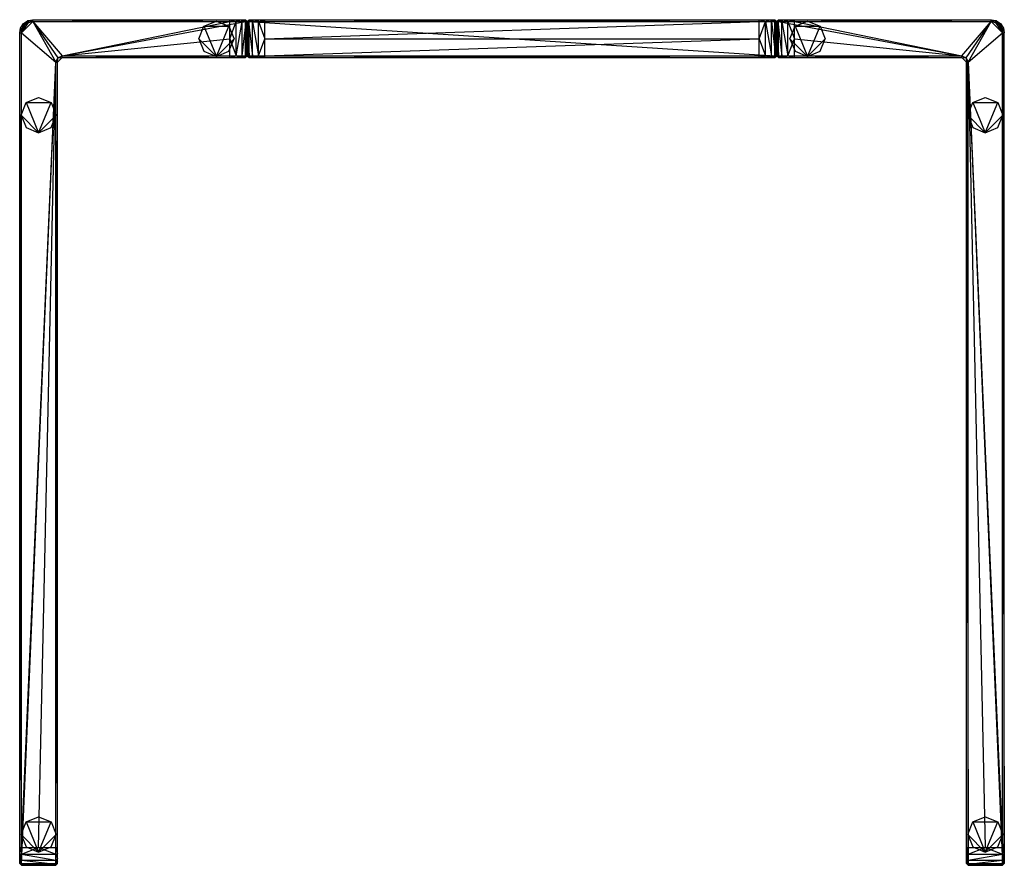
# Model space of a CAD drawing. Header units: inches. Extents: x -27 to 16.9, y -18.9 to 18.9.
import ezdxf

# ---------------------------------------------------------------- set-up
doc = ezdxf.new("R2010")
doc.units = ezdxf.units.IN
doc.layers.get('0').update_dxf_attribs({"true_color": 0xc2ced6})

msp = doc.modelspace()

# ---------------------------------------------------------------- linework, layer by layer
at = {"color": 8, "true_color": 0x8c8177}
for p, q in [((-27.047, 18.268), (-27.006, 18.485)), ((-27.006, 18.485), (-26.874, 18.685)), ((-27.006, 18.485), (-27.006, 18.485)), ((-27.006, 18.485), (-26.969, 18.268)), ((-27.006, 18.485), (-26.929, 18.464)), ((-26.969, 18.268), (-26.457, 18.78)), ((-26.969, 18.268), (-26.653, 18.74)), ((-26.969, 18.268), (-26.819, 18.63)), ((-26.969, 18.268), (-26.929, 18.464)), ((-26.929, 18.464), (-26.874, 18.685)), ((-26.929, 18.464), (-26.819, 18.63)), ((-26.874, 18.685), (-26.674, 18.817)), ((-26.874, 18.685), (-26.874, 18.685)), ((-26.874, 18.685), (-26.819, 18.63)), ((-26.819, 18.63), (-26.674, 18.817)), ((-26.819, 18.63), (-26.653, 18.74)), ((-26.674, 18.817), (-26.457, 18.858)), ((-26.674, 18.817), (-26.674, 18.817)), ((-26.674, 18.817), (-26.653, 18.74)), ((-26.653, 18.74), (-26.457, 18.858)), ((-26.653, 18.74), (-26.457, 18.78)), ((-26.457, 18.78), (-26.457, 18.858)), ((-26.457, 18.858), (-26.457, 18.858)), ((-26.457, 18.858), (-17.677, 18.78)), ((-26.457, 18.858), (-17.677, 18.858)), ((-26.457, 18.858), (-16.969, 18.78)), ((-26.457, 18.858), (-16.969, 18.858)), ((-26.457, 18.78), (-25.433, 16.969)), ((-26.457, 18.78), (-25.352, 17.163)), ((-26.457, 18.78), (-25.157, 17.244)), ((-26.457, 18.78), (-17.677, 18.78)), ((-26.457, 18.78), (-16.969, 18.78)), ((-25.157, 17.244), (-17.677, 18.78)), ((-25.157, 17.244), (-16.969, 18.78)), ((-17.677, 18.78), (-17.677, 18.858)), ((-17.677, 18.78), (-17.406, 18.858)), ((-17.677, 18.858), (-17.406, 18.858)), ((-17.677, 18.858), (-16.969, 18.858)), ((-17.677, 18.012), (-17.677, 18.78)), ((-17.677, 18.012), (-17.387, 18.78)), ((-17.677, 18.78), (-17.387, 18.78)), ((-17.406, 18.858), (-17.387, 18.78)), ((-17.406, 18.858), (-17.176, 18.858)), ((-17.406, 18.858), (-16.969, 18.858)), ((-17.387, 18.78), (-17.176, 18.858)), ((-17.387, 17.244), (-17.387, 18.78)), ((-17.387, 17.244), (-17.12, 18.78)), ((-17.387, 18.78), (-17.12, 18.78)), ((-17.176, 18.858), (-17.12, 18.78)), ((-17.176, 18.858), (-17.023, 18.858)), ((-17.176, 18.858), (-16.969, 18.858)), ((-17.12, 18.78), (-17.023, 18.858)), ((-17.12, 17.244), (-17.12, 18.78)), ((-17.12, 17.244), (-16.945, 18.78)), ((-17.12, 18.78), (-16.945, 18.78)), ((-17.023, 18.858), (-16.969, 18.858)), ((-17.023, 18.858), (-16.945, 18.78)), ((-16.969, 18.78), (-16.969, 18.858)), ((-16.969, 18.858), (-16.969, 18.858)), ((-16.969, 18.858), (-16.945, 18.78)), ((-16.969, 18.858), (-16.89, 18.78)), ((-16.969, 17.244), (-16.969, 18.78)), ((-16.969, 17.244), (-16.89, 18.78)), ((-16.969, 18.78), (-16.89, 18.78)), ((-16.945, 17.244), (-16.945, 18.78)), ((-16.945, 18.78), (-16.89, 18.012)), ((-16.945, 18.78), (-16.89, 18.78)), ((-16.89, 18.78), (-16.811, 18.858)), ((-16.89, 17.244), (-16.89, 18.78)), ((-16.89, 18.012), (-16.89, 18.78)), ((-16.89, 18.78), (-16.89, 18.78)), ((-16.89, 17.244), (-16.89, 18.78)), ((-16.89, 18.012), (-16.89, 18.78)), ((-16.89, 18.012), (-16.834, 18.78)), ((-16.89, 18.78), (-16.89, 18.78)), ((-16.89, 18.78), (-16.834, 18.78)), ((-16.89, 18.78), (-16.811, 17.244)), ((-16.89, 18.78), (-16.811, 18.78)), ((-16.834, 18.78), (-16.811, 18.858)), ((-16.834, 18.78), (-16.757, 18.858)), ((-16.834, 17.244), (-16.834, 18.78)), ((-16.834, 18.78), (-16.659, 17.244)), ((-16.834, 18.78), (-16.659, 18.78)), ((-16.811, 18.78), (-16.811, 18.858)), ((-16.811, 18.78), (6.654, 18.858)), ((-16.811, 18.858), (-16.811, 18.858)), ((-16.811, 18.858), (-16.757, 18.858)), ((-16.811, 18.858), (-16.604, 18.858)), ((-16.811, 18.858), (-16.373, 18.858)), ((-16.811, 18.858), (-16.102, 18.858)), ((-16.811, 18.858), (5.945, 18.858)), ((-16.811, 18.858), (6.654, 18.858)), ((-16.811, 17.244), (-16.811, 18.78)), ((-16.811, 18.78), (6.654, 17.244)), ((-16.811, 18.78), (6.654, 18.78)), ((-16.757, 18.858), (-16.659, 18.78)), ((-16.757, 18.858), (-16.604, 18.858)), ((-16.659, 18.78), (-16.604, 18.858)), ((-16.659, 17.244), (-16.659, 18.78)), ((-16.659, 18.78), (-16.392, 17.244)), ((-16.659, 18.78), (-16.392, 18.78)), ((-16.604, 18.858), (-16.392, 18.78)), ((-16.604, 18.858), (-16.373, 18.858)), ((-16.392, 18.78), (-16.373, 18.858)), ((-16.392, 17.244), (-16.392, 18.78)), ((-16.392, 18.78), (-16.102, 18.012)), ((-16.392, 18.78), (-16.102, 18.78)), ((-16.373, 18.858), (-16.102, 18.78)), ((-16.373, 18.858), (-16.102, 18.858)), ((-16.102, 18.78), (-16.102, 18.858)), ((-16.102, 18.78), (5.945, 18.858)), ((-16.102, 18.858), (5.945, 18.858)), ((-16.102, 18.012), (-16.102, 18.78)), ((-16.102, 18.012), (5.945, 18.78)), ((-16.102, 18.78), (5.945, 18.78)), ((5.945, 18.78), (5.945, 18.858)), ((5.945, 18.858), (6.235, 18.78)), ((5.945, 18.858), (6.446, 18.858)), ((5.945, 18.858), (6.654, 18.858)), ((5.945, 18.012), (5.945, 18.78)), ((5.945, 18.012), (6.235, 18.78)), ((5.945, 18.78), (6.235, 18.78)), ((6.235, 18.78), (6.446, 18.858)), ((6.235, 17.244), (6.235, 18.78)), ((6.235, 18.78), (6.502, 17.244)), ((6.235, 18.78), (6.502, 18.78)), ((6.446, 18.858), (6.502, 18.78)), ((6.446, 18.858), (6.599, 18.858)), ((6.446, 18.858), (6.654, 18.858)), ((6.446, 18.858), (6.677, 18.78)), ((6.502, 17.244), (6.502, 18.78)), ((6.502, 18.78), (6.677, 17.244)), ((6.502, 18.78), (6.677, 18.78)), ((6.599, 18.858), (6.654, 18.858)), ((6.599, 18.858), (6.677, 18.78)), ((6.599, 18.858), (6.732, 18.78)), ((6.654, 18.78), (6.654, 18.858)), ((6.654, 18.858), (6.654, 18.858)), ((6.654, 18.858), (6.732, 18.78)), ((6.654, 17.244), (6.654, 18.78)), ((6.654, 18.78), (6.732, 17.244)), ((6.654, 18.78), (6.732, 18.78)), ((6.677, 17.244), (6.677, 18.78)), ((6.677, 18.78), (6.732, 18.012)), ((6.677, 18.78), (6.732, 18.78)), ((6.732, 18.78), (6.811, 18.858)), ((6.732, 17.244), (6.732, 18.78)), ((6.732, 18.012), (6.732, 18.78)), ((6.732, 18.012), (6.788, 18.78)), ((6.732, 18.78), (6.732, 18.78)), ((6.732, 18.78), (6.788, 18.78)), ((6.732, 18.78), (6.811, 17.244)), ((6.732, 18.78), (6.811, 18.78)), ((6.732, 17.244), (6.732, 18.78)), ((6.732, 18.012), (6.732, 18.78)), ((6.732, 18.78), (6.732, 18.78)), ((6.788, 18.78), (6.811, 18.858)), ((6.788, 18.78), (6.865, 18.858)), ((6.788, 17.244), (6.788, 18.78)), ((6.788, 18.78), (6.963, 17.244)), ((6.788, 18.78), (6.963, 18.78)), ((6.811, 18.78), (6.811, 18.858)), ((6.811, 18.78), (16.299, 18.858)), ((6.811, 18.858), (6.811, 18.858)), ((6.811, 18.858), (6.865, 18.858)), ((6.811, 18.858), (7.018, 18.858)), ((6.811, 18.858), (7.249, 18.858)), ((6.811, 18.858), (7.52, 18.858)), ((6.811, 18.858), (16.299, 18.858)), ((6.811, 17.244), (6.811, 18.78)), ((6.811, 18.78), (15, 17.244)), ((6.811, 18.78), (16.299, 18.78)), ((6.865, 18.858), (6.963, 18.78)), ((6.865, 18.858), (7.018, 18.858)), ((6.963, 18.78), (7.018, 18.858)), ((6.963, 17.244), (6.963, 18.78)), ((6.963, 18.78), (7.23, 17.244)), ((6.963, 18.78), (7.23, 18.78)), ((7.018, 18.858), (7.23, 18.78)), ((7.018, 18.858), (7.249, 18.858)), ((7.23, 18.78), (7.249, 18.858)), ((7.23, 17.244), (7.23, 18.78)), ((7.23, 18.78), (7.52, 18.012)), ((7.23, 18.78), (7.52, 18.78)), ((7.249, 18.858), (7.52, 18.78)), ((7.249, 18.858), (7.52, 18.858)), ((7.52, 18.78), (7.52, 18.858)), ((7.52, 18.78), (16.299, 18.858)), ((7.52, 18.858), (16.299, 18.858)), ((7.52, 18.012), (7.52, 18.78)), ((7.52, 18.78), (15, 17.244)), ((7.52, 18.78), (16.299, 18.78)), ((15, 17.244), (16.299, 18.78)), ((15.195, 17.163), (16.299, 18.78)), ((15.276, 16.969), (16.299, 18.78)), ((16.299, 18.78), (16.299, 18.858)), ((16.299, 18.858), (16.299, 18.858)), ((16.299, 18.858), (16.495, 18.74)), ((16.299, 18.858), (16.517, 18.817)), ((16.299, 18.78), (16.495, 18.74)), ((16.299, 18.78), (16.811, 18.268)), ((16.495, 18.74), (16.517, 18.817)), ((16.495, 18.74), (16.661, 18.63)), ((16.495, 18.74), (16.811, 18.268)), ((16.517, 18.817), (16.517, 18.817)), ((16.517, 18.817), (16.661, 18.63)), ((16.517, 18.817), (16.717, 18.685)), ((16.661, 18.63), (16.717, 18.685)), ((16.661, 18.63), (16.772, 18.464)), ((16.661, 18.63), (16.811, 18.268)), ((16.717, 18.685), (16.717, 18.685)), ((16.717, 18.685), (16.772, 18.464)), ((16.717, 18.685), (16.848, 18.485)), ((16.772, 18.464), (16.848, 18.485)), ((16.772, 18.464), (16.811, 18.268)), ((16.811, 18.268), (16.848, 18.485)), ((16.848, 18.485), (16.848, 18.485)), ((16.848, 18.485), (16.89, 18.268)), ((-27.047, -18.78), (-27.047, 18.268)), ((-27.047, -18.78), (-26.969, 18.268)), ((-27.047, -18.071), (-27.047, 18.268)), ((-27.047, -18.071), (-26.969, 18.268)), ((-27.047, 18.268), (-27.047, 18.268)), ((-27.047, 18.268), (-26.969, 18.268)), ((-26.969, -18.78), (-26.969, 18.268)), ((-26.969, -18.071), (-26.969, 18.268)), ((-26.969, 18.268), (-25.433, 16.969)), ((15.276, 16.969), (16.811, 18.268)), ((16.811, -18.78), (16.811, 18.268)), ((16.811, -18.071), (16.811, 18.268)), ((16.811, 18.268), (16.89, -18.78)), ((16.811, 18.268), (16.89, -18.071)), ((16.811, 18.268), (16.89, 18.268)), ((16.89, -18.78), (16.89, 18.268)), ((16.89, -18.071), (16.89, 18.268)), ((16.89, 18.268), (16.89, 18.268)), ((-25.157, 17.244), (-17.677, 18.012)), ((-17.677, 17.244), (-17.677, 18.012)), ((-17.677, 18.012), (-17.387, 17.244)), ((-16.945, 17.244), (-16.89, 18.012)), ((-16.89, 17.244), (-16.89, 18.012)), ((-16.89, 17.244), (-16.89, 18.012)), ((-16.89, 18.012), (-16.834, 17.244)), ((-16.392, 17.244), (-16.102, 18.012)), ((-16.102, 17.244), (-16.102, 18.012)), ((-16.102, 17.244), (5.945, 18.012)), ((-16.102, 18.012), (5.945, 18.012)), ((5.945, 17.244), (5.945, 18.012)), ((5.945, 18.012), (6.235, 17.244)), ((6.677, 17.244), (6.732, 18.012)), ((6.732, 17.244), (6.732, 18.012)), ((6.732, 18.012), (6.788, 17.244)), ((6.732, 17.244), (6.732, 18.012)), ((7.23, 17.244), (7.52, 18.012)), ((7.52, 17.244), (7.52, 18.012)), ((7.52, 18.012), (15, 17.244)), ((-25.433, 16.969), (-25.352, 17.163)), ((-25.354, 16.969), (-25.157, 17.165)), ((-25.354, 16.969), (-25.352, 17.163)), ((-25.352, 17.163), (-25.157, 17.244)), ((-25.352, 17.163), (-25.157, 17.165)), ((-25.157, 17.165), (-25.157, 17.244)), ((-25.157, 17.244), (-17.677, 17.165)), ((-25.157, 17.244), (-17.677, 17.244)), ((-25.157, 17.244), (-16.969, 17.165)), ((-25.157, 17.244), (-16.969, 17.244)), ((-25.157, 17.165), (-25.157, 17.165)), ((-25.157, 17.165), (-17.677, 17.165)), ((-25.157, 17.165), (-16.969, 17.165)), ((-17.677, 17.165), (-17.677, 17.244)), ((-17.677, 17.165), (-17.387, 17.244)), ((-17.677, 17.244), (-17.387, 17.244)), ((-17.677, 17.165), (-17.176, 17.165)), ((-17.677, 17.165), (-16.969, 17.165)), ((-17.387, 17.244), (-17.176, 17.165)), ((-17.387, 17.244), (-17.12, 17.244)), ((-17.176, 17.165), (-17.12, 17.244)), ((-17.176, 17.165), (-16.945, 17.244)), ((-17.176, 17.165), (-17.023, 17.165)), ((-17.176, 17.165), (-16.969, 17.165)), ((-17.12, 17.244), (-16.945, 17.244)), ((-17.023, 17.165), (-16.945, 17.244)), ((-17.023, 17.165), (-16.89, 17.244)), ((-17.023, 17.165), (-16.969, 17.165)), ((-16.969, 17.165), (-16.969, 17.244)), ((-16.969, 17.165), (-16.89, 17.244)), ((-16.969, 17.244), (-16.949, 17.205)), ((-16.969, 17.244), (-16.89, 17.244)), ((-16.969, 17.165), (-16.949, 17.205)), ((-16.969, 17.165), (-16.969, 17.165)), ((-16.949, 17.205), (-16.89, 17.244)), ((-16.945, 17.244), (-16.89, 17.244)), ((-16.89, 17.244), (-16.89, 17.244)), ((-16.89, 17.244), (-16.89, 17.244)), ((-16.89, 17.244), (-16.834, 17.244)), ((-16.89, 17.244), (-16.811, 17.165)), ((-16.89, 17.244), (-16.811, 17.244)), ((-16.89, 17.244), (-16.757, 17.165)), ((-16.834, 17.244), (-16.757, 17.165)), ((-16.834, 17.244), (-16.659, 17.244)), ((-16.834, 17.244), (-16.604, 17.165)), ((-16.811, 17.165), (-16.811, 17.244)), ((-16.811, 17.165), (6.654, 17.244)), ((-16.811, 17.244), (6.654, 17.244)), ((-16.811, 17.165), (-16.811, 17.165)), ((-16.811, 17.165), (-16.757, 17.165)), ((-16.811, 17.165), (-16.604, 17.165)), ((-16.811, 17.165), (-16.373, 17.165)), ((-16.811, 17.165), (-16.102, 17.165)), ((-16.811, 17.165), (6.654, 17.165)), ((-16.757, 17.165), (-16.604, 17.165)), ((-16.659, 17.244), (-16.604, 17.165)), ((-16.659, 17.244), (-16.392, 17.244)), ((-16.659, 17.244), (-16.373, 17.165)), ((-16.604, 17.165), (-16.373, 17.165)), ((-16.392, 17.244), (-16.373, 17.165)), ((-16.392, 17.244), (-16.102, 17.165)), ((-16.392, 17.244), (-16.102, 17.244)), ((-16.373, 17.165), (-16.102, 17.165)), ((-16.102, 17.165), (-16.102, 17.244)), ((-16.102, 17.165), (5.945, 17.244)), ((-16.102, 17.244), (5.945, 17.244)), ((-16.102, 17.165), (5.945, 17.165)), ((-16.102, 17.165), (6.654, 17.165)), ((5.945, 17.165), (5.945, 17.244)), ((5.945, 17.244), (6.216, 17.165)), ((5.945, 17.244), (6.235, 17.244)), ((5.945, 17.165), (6.216, 17.165)), ((5.945, 17.165), (6.654, 17.165)), ((6.216, 17.165), (6.235, 17.244)), ((6.216, 17.165), (6.446, 17.165)), ((6.216, 17.165), (6.654, 17.165)), ((6.235, 17.244), (6.446, 17.165)), ((6.235, 17.244), (6.502, 17.244)), ((6.446, 17.165), (6.502, 17.244)), ((6.446, 17.165), (6.599, 17.165)), ((6.446, 17.165), (6.654, 17.165)), ((6.502, 17.244), (6.599, 17.165)), ((6.502, 17.244), (6.677, 17.244)), ((6.599, 17.165), (6.677, 17.244)), ((6.599, 17.165), (6.654, 17.165)), ((6.654, 17.165), (6.654, 17.244)), ((6.654, 17.165), (6.677, 17.244)), ((6.654, 17.165), (6.732, 17.244)), ((6.654, 17.244), (6.732, 17.244)), ((6.654, 17.165), (6.654, 17.165)), ((6.677, 17.244), (6.732, 17.244)), ((6.732, 17.244), (6.732, 17.244)), ((6.732, 17.244), (6.788, 17.244)), ((6.732, 17.244), (6.791, 17.205)), ((6.732, 17.244), (6.811, 17.165)), ((6.732, 17.244), (6.811, 17.244)), ((6.732, 17.244), (6.865, 17.165)), ((6.732, 17.244), (6.732, 17.244)), ((6.788, 17.244), (6.865, 17.165)), ((6.788, 17.244), (6.963, 17.244)), ((6.788, 17.244), (7.018, 17.165)), ((6.791, 17.205), (6.811, 17.244)), ((6.791, 17.205), (6.811, 17.165)), ((6.811, 17.165), (6.811, 17.244)), ((6.811, 17.165), (15, 17.244)), ((6.811, 17.244), (15, 17.244)), ((6.811, 17.165), (6.811, 17.165)), ((6.811, 17.165), (6.865, 17.165)), ((6.811, 17.165), (7.018, 17.165)), ((6.811, 17.165), (7.52, 17.165)), ((6.811, 17.165), (15, 17.165)), ((6.865, 17.165), (7.018, 17.165)), ((6.963, 17.244), (7.018, 17.165)), ((6.963, 17.244), (7.23, 17.244)), ((7.018, 17.165), (7.23, 17.244)), ((7.018, 17.165), (7.52, 17.165)), ((7.23, 17.244), (7.52, 17.165)), ((7.23, 17.244), (7.52, 17.244)), ((7.52, 17.165), (7.52, 17.244)), ((7.52, 17.165), (15, 17.244)), ((7.52, 17.244), (15, 17.244)), ((7.52, 17.165), (15, 17.165)), ((15, 17.165), (15, 17.244)), ((15, 17.244), (15.195, 17.163)), ((15, 17.165), (15, 17.165)), ((15, 17.165), (15.195, 17.163)), ((15, 17.165), (15.197, 16.969)), ((15.195, 17.163), (15.197, 16.969)), ((15.195, 17.163), (15.276, 16.969)), ((-26.969, -18.78), (-25.433, 16.969)), ((-26.969, -18.071), (-25.433, 16.969)), ((-26.201, -18.071), (-25.433, 16.969)), ((-25.433, -18.78), (-25.433, 16.969)), ((-25.433, -18.78), (-25.354, 16.969)), ((-25.433, -18.071), (-25.433, 16.969)), ((-25.433, -18.071), (-25.354, 16.969)), ((-25.433, 16.969), (-25.354, 16.969)), ((-25.354, -18.78), (-25.354, 16.969)), ((-25.354, -18.071), (-25.354, 16.969)), ((-25.354, 16.969), (-25.354, 16.969)), ((15.197, -18.78), (15.197, 16.969)), ((15.197, -18.071), (15.197, 16.969)), ((15.197, 16.969), (15.197, 16.969)), ((15.197, 16.969), (15.276, -18.78)), ((15.197, 16.969), (15.276, -18.071)), ((15.197, 16.969), (15.276, 16.969)), ((15.276, -18.78), (15.276, 16.969)), ((15.276, -18.071), (15.276, 16.969)), ((15.276, 16.969), (16.043, -18.071)), ((15.276, 16.969), (16.811, -18.78)), ((15.276, 16.969), (16.811, -18.071)), ((-27.047, -18.78), (-27.047, -18.071)), ((-27.047, -18.342), (-27.047, -18.071)), ((-27.047, -18.071), (-26.969, -18.361)), ((-27.047, -18.071), (-26.969, -18.071)), ((-27.047, -18.78), (-27.047, -18.342)), ((-27.047, -18.572), (-27.047, -18.342)), ((-27.047, -18.342), (-26.969, -18.628)), ((-27.047, -18.342), (-26.969, -18.361)), ((-26.969, -18.361), (-26.969, -18.071)), ((-26.969, -18.361), (-26.201, -18.071)), ((-26.969, -18.071), (-26.201, -18.071)), ((-26.969, -18.628), (-26.969, -18.361)), ((-26.969, -18.361), (-25.433, -18.628)), ((-26.969, -18.361), (-25.433, -18.361)), ((-26.201, -18.071), (-25.433, -18.361)), ((-26.201, -18.071), (-25.433, -18.071)), ((-25.433, -18.361), (-25.433, -18.071)), ((-25.433, -18.071), (-25.354, -18.342)), ((-25.433, -18.071), (-25.354, -18.071)), ((-25.433, -18.361), (-25.354, -18.342)), ((-25.433, -18.628), (-25.433, -18.361)), ((-25.433, -18.361), (-25.354, -18.572)), ((-25.354, -18.78), (-25.354, -18.071)), ((-25.354, -18.342), (-25.354, -18.071)), ((-25.354, -18.78), (-25.354, -18.342)), ((-25.354, -18.572), (-25.354, -18.342)), ((15.197, -18.78), (15.197, -18.071)), ((15.197, -18.342), (15.197, -18.071)), ((15.197, -18.342), (15.276, -18.071)), ((15.197, -18.071), (15.276, -18.071)), ((15.197, -18.78), (15.197, -18.342)), ((15.197, -18.572), (15.197, -18.342)), ((15.197, -18.342), (15.276, -18.361)), ((15.197, -18.572), (15.276, -18.361)), ((15.276, -18.361), (15.276, -18.071)), ((15.276, -18.361), (16.043, -18.071)), ((15.276, -18.071), (16.043, -18.071)), ((15.276, -18.628), (15.276, -18.361)), ((15.276, -18.628), (16.811, -18.361)), ((15.276, -18.361), (16.811, -18.361)), ((16.043, -18.071), (16.811, -18.361)), ((16.043, -18.071), (16.811, -18.071)), ((16.811, -18.361), (16.811, -18.071)), ((16.811, -18.361), (16.89, -18.071)), ((16.811, -18.071), (16.89, -18.071)), ((16.811, -18.628), (16.89, -18.342)), ((16.811, -18.361), (16.89, -18.342)), ((16.811, -18.628), (16.811, -18.361)), ((16.89, -18.78), (16.89, -18.071)), ((16.89, -18.342), (16.89, -18.071)), ((16.89, -18.78), (16.89, -18.342)), ((16.89, -18.572), (16.89, -18.342)), ((-27.047, -18.78), (-27.047, -18.572)), ((-27.047, -18.725), (-27.047, -18.572)), ((-27.047, -18.572), (-26.969, -18.803)), ((-27.047, -18.572), (-26.969, -18.628)), ((-27.047, -18.78), (-27.047, -18.725)), ((-27.047, -18.725), (-26.969, -18.858)), ((-27.047, -18.725), (-26.969, -18.803)), ((-27.047, -18.78), (-27.047, -18.78)), ((-27.047, -18.78), (-26.969, -18.858)), ((-27.047, -18.78), (-26.969, -18.78)), ((-26.969, -18.803), (-26.969, -18.628)), ((-26.969, -18.628), (-25.433, -18.803)), ((-26.969, -18.628), (-25.433, -18.628)), ((-26.969, -18.858), (-26.969, -18.78)), ((-26.969, -18.78), (-25.433, -18.858)), ((-26.969, -18.78), (-25.433, -18.78)), ((-26.969, -18.858), (-26.969, -18.803)), ((-26.969, -18.803), (-26.201, -18.858)), ((-26.969, -18.803), (-25.433, -18.803)), ((-26.969, -18.858), (-26.969, -18.858)), ((-26.969, -18.858), (-26.201, -18.858)), ((-26.969, -18.858), (-25.433, -18.858)), ((-26.201, -18.858), (-25.433, -18.803)), ((-26.201, -18.858), (-25.433, -18.858)), ((-25.433, -18.628), (-25.354, -18.572)), ((-25.433, -18.803), (-25.433, -18.628)), ((-25.433, -18.628), (-25.354, -18.725)), ((-25.433, -18.803), (-25.354, -18.725)), ((-25.433, -18.858), (-25.433, -18.78)), ((-25.433, -18.858), (-25.354, -18.78)), ((-25.433, -18.803), (-25.354, -18.78)), ((-25.433, -18.78), (-25.354, -18.78)), ((-25.433, -18.858), (-25.433, -18.803)), ((-25.433, -18.858), (-25.433, -18.858)), ((-25.354, -18.78), (-25.354, -18.572)), ((-25.354, -18.725), (-25.354, -18.572)), ((-25.354, -18.78), (-25.354, -18.725)), ((-25.354, -18.78), (-25.354, -18.78)), ((15.197, -18.78), (15.197, -18.572)), ((15.197, -18.725), (15.197, -18.572)), ((15.197, -18.572), (15.276, -18.628)), ((15.197, -18.725), (15.276, -18.628)), ((15.197, -18.78), (15.197, -18.725)), ((15.197, -18.725), (15.276, -18.803)), ((15.197, -18.78), (15.197, -18.78)), ((15.197, -18.78), (15.276, -18.858)), ((15.197, -18.78), (15.276, -18.803)), ((15.197, -18.78), (15.276, -18.78)), ((15.276, -18.803), (15.276, -18.628)), ((15.276, -18.803), (16.811, -18.628)), ((15.276, -18.628), (16.811, -18.628)), ((15.276, -18.858), (15.276, -18.78)), ((15.276, -18.858), (16.811, -18.78)), ((15.276, -18.78), (16.811, -18.78)), ((15.276, -18.858), (15.276, -18.803)), ((15.276, -18.803), (16.043, -18.858)), ((15.276, -18.803), (16.811, -18.803)), ((15.276, -18.858), (15.276, -18.858)), ((15.276, -18.858), (16.043, -18.858)), ((15.276, -18.858), (16.811, -18.858)), ((16.043, -18.858), (16.811, -18.803)), ((16.043, -18.858), (16.811, -18.858)), ((16.811, -18.803), (16.89, -18.572)), ((16.811, -18.628), (16.89, -18.572)), ((16.811, -18.803), (16.811, -18.628)), ((16.811, -18.858), (16.89, -18.725)), ((16.811, -18.803), (16.89, -18.725)), ((16.811, -18.858), (16.811, -18.78)), ((16.811, -18.858), (16.89, -18.78)), ((16.811, -18.78), (16.89, -18.78)), ((16.811, -18.858), (16.811, -18.803)), ((16.811, -18.858), (16.811, -18.858)), ((16.89, -18.78), (16.89, -18.572)), ((16.89, -18.725), (16.89, -18.572)), ((16.89, -18.78), (16.89, -18.725)), ((16.89, -18.78), (16.89, -18.78))]:
    msp.add_line(p, q, dxfattribs=at)
at = {"color": 1, "true_color": 0xff0000}
for p, q in [((-19.055, 18.012), (-18.824, 18.569)), ((-18.824, 18.569), (-18.268, 18.799)), ((-18.824, 18.569), (-18.824, 18.569)), ((-18.824, 18.569), (-18.268, 17.224)), ((-18.824, 18.569), (-17.711, 18.569)), ((-18.268, 18.799), (-18.268, 18.799)), ((-18.268, 18.799), (-17.711, 18.569)), ((-18.268, 17.224), (-17.711, 18.569)), ((-17.711, 18.569), (-17.711, 18.569)), ((-17.711, 18.569), (-17.48, 18.012)), ((7.323, 18.012), (7.553, 18.569)), ((7.553, 18.569), (8.11, 18.799)), ((7.553, 18.569), (7.553, 18.569)), ((7.553, 18.569), (8.11, 17.224)), ((7.553, 18.569), (8.667, 18.569)), ((8.11, 18.799), (8.11, 18.799)), ((8.11, 18.799), (8.667, 18.569)), ((8.11, 17.224), (8.667, 18.569)), ((8.667, 18.569), (8.667, 18.569)), ((8.667, 18.569), (8.898, 18.012)), ((-19.055, 18.012), (-19.055, 18.012)), ((-19.055, 18.012), (-18.824, 17.455)), ((-19.055, 18.012), (-18.268, 17.224)), ((-18.268, 17.224), (-17.48, 18.012)), ((-17.711, 17.455), (-17.48, 18.012)), ((-17.48, 18.012), (-17.48, 18.012)), ((7.323, 18.012), (7.323, 18.012)), ((7.323, 18.012), (7.553, 17.455)), ((7.323, 18.012), (8.11, 17.224)), ((8.11, 17.224), (8.898, 18.012)), ((8.667, 17.455), (8.898, 18.012)), ((8.898, 18.012), (8.898, 18.012)), ((-18.824, 17.455), (-18.824, 17.455)), ((-18.824, 17.455), (-18.268, 17.224)), ((-18.268, 17.224), (-17.711, 17.455)), ((-18.268, 17.224), (-18.268, 17.224)), ((-17.711, 17.455), (-17.711, 17.455)), ((7.553, 17.455), (7.553, 17.455)), ((7.553, 17.455), (8.11, 17.224)), ((8.11, 17.224), (8.667, 17.455)), ((8.11, 17.224), (8.11, 17.224)), ((8.667, 17.455), (8.667, 17.455)), ((-26.758, 15.163), (-26.201, 15.394)), ((-26.201, 15.394), (-26.201, 15.394)), ((-26.201, 15.394), (-25.644, 15.163)), ((15.487, 15.163), (16.043, 15.394)), ((16.043, 15.394), (16.043, 15.394)), ((16.043, 15.394), (16.6, 15.163)), ((-26.988, 14.606), (-26.758, 15.163)), ((-26.758, 15.163), (-26.758, 15.163)), ((-26.758, 15.163), (-26.201, 13.819)), ((-26.758, 15.163), (-25.644, 15.163)), ((-26.201, 13.819), (-25.644, 15.163)), ((-25.644, 15.163), (-25.644, 15.163)), ((-25.644, 15.163), (-25.413, 14.606)), ((15.256, 14.606), (15.487, 15.163)), ((15.487, 15.163), (15.487, 15.163)), ((15.487, 15.163), (16.043, 13.819)), ((15.487, 15.163), (16.6, 15.163)), ((16.043, 13.819), (16.6, 15.163)), ((16.6, 15.163), (16.6, 15.163)), ((16.6, 15.163), (16.831, 14.606)), ((-26.988, 14.606), (-26.988, 14.606)), ((-26.988, 14.606), (-26.758, 14.05)), ((-26.988, 14.606), (-26.201, 13.819)), ((-26.201, 13.819), (-25.413, 14.606)), ((-25.644, 14.05), (-25.413, 14.606)), ((-25.413, 14.606), (-25.413, 14.606)), ((15.256, 14.606), (15.256, 14.606)), ((15.256, 14.606), (15.487, 14.05)), ((15.256, 14.606), (16.043, 13.819)), ((16.043, 13.819), (16.831, 14.606)), ((16.6, 14.05), (16.831, 14.606)), ((16.831, 14.606), (16.831, 14.606)), ((-26.758, 14.05), (-26.758, 14.05)), ((-26.758, 14.05), (-26.201, 13.819)), ((-26.201, 13.819), (-25.644, 14.05)), ((-26.201, 13.819), (-26.201, 13.819)), ((-25.644, 14.05), (-25.644, 14.05)), ((15.487, 14.05), (15.487, 14.05)), ((15.487, 14.05), (16.043, 13.819)), ((16.043, 13.819), (16.6, 14.05)), ((16.043, 13.819), (16.043, 13.819)), ((16.6, 14.05), (16.6, 14.05)), ((-26.758, -16.924), (-26.201, -16.693)), ((-26.201, -16.693), (-26.201, -16.693)), ((-26.201, -16.693), (-25.644, -16.924)), ((15.487, -16.924), (16.043, -16.693)), ((16.043, -16.693), (16.043, -16.693)), ((16.043, -16.693), (16.6, -16.924)), ((-26.988, -17.48), (-26.758, -16.924)), ((-26.758, -16.924), (-26.758, -16.924)), ((-26.758, -16.924), (-26.201, -18.268)), ((-26.758, -16.924), (-25.644, -16.924)), ((-26.201, -18.268), (-25.644, -16.924)), ((-25.644, -16.924), (-25.644, -16.924)), ((-25.644, -16.924), (-25.413, -17.48)), ((15.256, -17.48), (15.487, -16.924)), ((15.487, -16.924), (15.487, -16.924)), ((15.487, -16.924), (16.043, -18.268)), ((15.487, -16.924), (16.6, -16.924)), ((16.043, -18.268), (16.6, -16.924)), ((16.6, -16.924), (16.6, -16.924)), ((16.6, -16.924), (16.831, -17.48)), ((-26.988, -17.48), (-26.988, -17.48)), ((-26.988, -17.48), (-26.758, -18.037)), ((-26.988, -17.48), (-26.201, -18.268)), ((-26.201, -18.268), (-25.413, -17.48)), ((-25.644, -18.037), (-25.413, -17.48)), ((-25.413, -17.48), (-25.413, -17.48)), ((15.256, -17.48), (15.256, -17.48)), ((15.256, -17.48), (15.487, -18.037)), ((15.256, -17.48), (16.043, -18.268)), ((16.043, -18.268), (16.831, -17.48)), ((16.6, -18.037), (16.831, -17.48)), ((16.831, -17.48), (16.831, -17.48)), ((-26.758, -18.037), (-26.758, -18.037)), ((-26.758, -18.037), (-26.201, -18.268)), ((-26.201, -18.268), (-25.644, -18.037)), ((-26.201, -18.268), (-26.201, -18.268)), ((-25.644, -18.037), (-25.644, -18.037)), ((15.487, -18.037), (15.487, -18.037)), ((15.487, -18.037), (16.043, -18.268)), ((16.043, -18.268), (16.6, -18.037)), ((16.043, -18.268), (16.043, -18.268)), ((16.6, -18.037), (16.6, -18.037))]:
    msp.add_line(p, q, dxfattribs=at)

doc.saveas('drawing.dxf')
